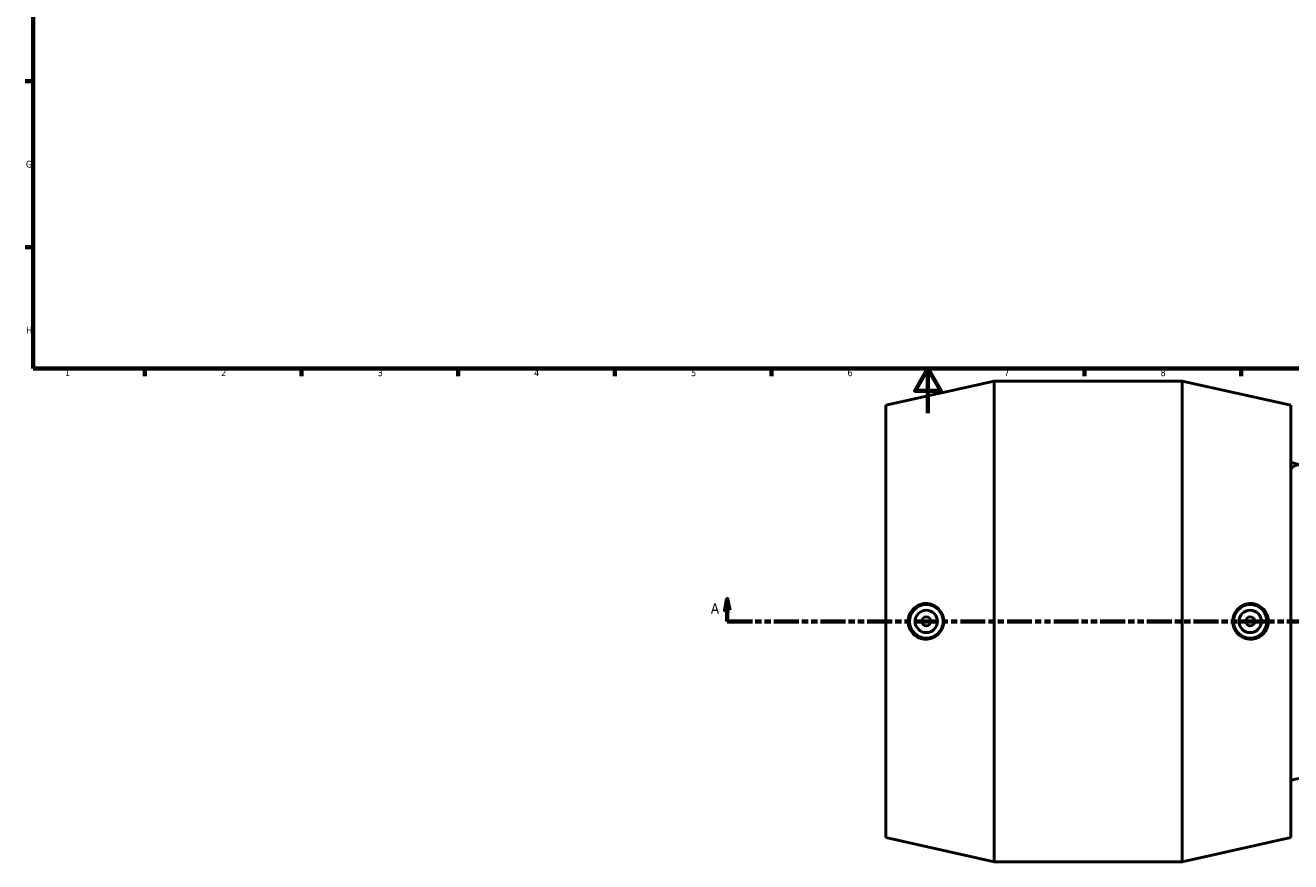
# Model space of a CAD drawing. Header units: millimetres. Extents: x -114 to 1615, y -786 to 1133.
# Tile 2 of 7: x 17 to 583, y -201 to 174. Entities that reach past the tile are written whole.
import ezdxf

# ---------------------------------------------------------------- set-up
doc = ezdxf.new("R2010")
doc.units = ezdxf.units.MM
doc.linetypes.add('DOUBLE_DASH_CHAIN', pattern=[1.2403, 0.6614, -0.0827, 0.1654, -0.0827, 0.1654, -0.0827])
for name, color, linetype, lineweight in [('Border (ANSI)', 7, 'Continuous', 70), ('Section Line (ANSI)', 7, 'DOUBLE_DASH_CHAIN', 70), ('Visible (ANSI)', 7, 'Continuous', 50)]:
    doc.layers.add(name, color=color, linetype=linetype, lineweight=lineweight)
doc.styles.add('Label Text (ANSI)', font='tahoma.ttf')
doc.styles.add('Note Text (ANSI)', font='tahoma.ttf')

# ---------------------------------------------------------------- blocks, each defined once
blk = doc.blocks.new('Borders Default Border')
at = {"layer": 'Border (ANSI)'}
for p, q in [((20, 148.5), (16.55, 148.5)), ((20, 74.25), (16.55, 74.25)), ((70.08, 20), (70.08, 16.55)), ((140.17, 20), (140.17, 16.55)), ((210.25, 20), (210.25, 16.55)), ((280.33, 20), (280.33, 16.55)), ((350.42, 20), (350.42, 16.55)), ((490.58, 20), (490.58, 16.55)), ((560.67, 20), (560.67, 16.55))]:
    blk.add_line(p, q, dxfattribs=at)
at = {"layer": 'Border (ANSI)', "flags": 128}
for points in [[(20, 20), (20, 574), (821, 574), (821, 20), (20, 20)], [(420.5, 0), (420.5, 20), (414.73, 10), (426.27, 10), (420.5, 20)]]:
    blk.add_lwpolyline(points, dxfattribs=at)
at = {"layer": 'Border (ANSI)', "color": 230, "true_color": 0xff0080, "char_height": 3.05, "attachment_point": 7, "style": 'Note Text (ANSI)'}
for s, insert in [('G', (16.81, 109.79)), ('H', (16.97, 35.6)), ('1', (34.35, 16.55)), ('2', (104.2, 16.55)), ('3', (174.26, 16.49)), ('4', (244.23, 16.55)), ('5', (314.48, 16.49)), ('6', (384.49, 16.49)), ('7', (454.6, 16.55)), ('8', (524.63, 16.48))]:
    blk.add_mtext(s, dxfattribs=dict(at, insert=insert))
blk = doc.blocks.new('2dTransSection0')
at = {"layer": 'Section Line (ANSI)', "linetype": 'Continuous'}
for p, q in [((330.69, -83.18), (329.69, -88.18)), ((330.69, -88.18), (330.69, -83.18)), ((331.69, -88.18), (330.69, -83.18)), ((329.69, -88.18), (331.69, -88.18)), ((330.69, -93.18), (330.69, -88.18)), ((330.69, -93.18), (341.96, -93.18))]:
    blk.add_line(p, q, dxfattribs=at)
at = {"layer": 'Section Line (ANSI)', "linetype": 'DOUBLE_DASH_CHAIN', "ltscale": 16.82361}
blk.add_line((330.69, -93.18), (1239.21, -93.18), dxfattribs=at)
at = {"layer": 'Section Line (ANSI)', "linetype": 'Continuous', "flags": 128}
blk.add_lwpolyline([(331.69, -88.18), (330.69, -83.18), (329.69, -88.18), (331.69, -88.18)], dxfattribs=at)
at = {"layer": 'Section Line (ANSI)'}
blk.add_solid([(331.69, -88.18), (330.69, -83.18), (329.69, -88.18), (331.69, -88.18)], dxfattribs=at)
at = {"layer": 'Section Line (ANSI)', "insert": (323.33, -89.68), "char_height": 4.57, "attachment_point": 7, "style": 'Label Text (ANSI)'}
blk.add_mtext('A', dxfattribs=at)

msp = doc.modelspace()

# ---------------------------------------------------------------- linework, layer by layer
at = {"layer": 'Visible (ANSI)'}
for p, q in [((401.624, 3.568), (450.124, 14.318)), ((450.124, -200.682), (450.124, 14.318)), ((450.124, 14.318), (534.324, 14.318)), ((534.324, -200.682), (534.324, 14.318)), ((582.824, 3.568), (534.324, 14.318)), ((401.624, -189.932), (401.624, 3.568)), ((582.824, -189.932), (582.824, 3.568)), ((401.624, -189.932), (450.124, -200.682)), ((582.824, -189.932), (534.324, -200.682)), ((450.124, -200.682), (534.324, -200.682))]:
    msp.add_line(p, q, dxfattribs=at)
for centre, radius in [((419.744, -93.182), 7.5), ((419.744, -93.182), 5), ((564.704, -93.182), 7.5), ((564.704, -93.182), 5), ((419.744, -93.182), 2), ((564.704, -93.182), 2)]:
    msp.add_circle(centre, radius, dxfattribs=at)
for start, end in [(73.65119, 76.83739), (283.16261, 286.34881)]:
    msp.add_arc((566.19, -93.182), 73.047, start, end, dxfattribs=at)
msp.add_ellipse((586.303, -93.182), major_axis=(0, 70.094), ratio=0.2079117, start_param=0, end_param=0.2410054, dxfattribs=at)
for points, knots in [([(419.449, -101.168), (418.47, -101.151), (417.422, -100.94), (415.491, -100.11), (414.608, -99.492), (413.22, -98.075), (412.62, -97.184), (411.825, -95.234), (411.629, -94.175), (411.629, -92.189), (411.825, -91.13), (412.62, -89.18), (413.22, -88.29), (414.608, -86.873), (415.491, -86.254), (417.422, -85.425), (418.47, -85.213), (420.469, -85.178), (421.557, -85.367), (423.56, -86.176), (424.477, -86.795), (425.907, -88.222), (426.524, -89.117), (427.346, -91.09), (427.551, -92.168), (427.551, -94.197), (427.346, -95.275), (426.524, -97.248), (425.907, -98.143), (424.477, -99.57), (423.56, -100.189), (421.557, -100.997), (420.469, -101.186), (419.449, -101.168)], [0, 0, 0, 0, 0.3010748, 0.3010748, 0.6021496, 0.6021496, 0.8999721, 0.8999721, 1.1977945, 1.1977945, 1.495617, 1.495617, 1.7934395, 1.7934395, 2.0945143, 2.0945143, 2.3955891, 2.3955891, 2.7089594, 2.7089594, 3.0223297, 3.0223297, 3.3266952, 3.3266952, 3.6310607, 3.6310607, 3.9354261, 3.9354261, 4.2397916, 4.2397916, 4.5531619, 4.5531619, 4.8665322, 4.8665322, 4.8665322, 4.8665322]), ([(564.999, -101.168), (563.979, -101.186), (562.892, -100.997), (560.888, -100.189), (559.971, -99.57), (558.541, -98.143), (557.924, -97.248), (557.102, -95.275), (556.898, -94.197), (556.898, -92.168), (557.102, -91.09), (557.924, -89.117), (558.541, -88.222), (559.971, -86.795), (560.888, -86.176), (562.892, -85.367), (563.979, -85.178), (565.979, -85.213), (567.027, -85.425), (568.958, -86.254), (569.841, -86.873), (571.228, -88.29), (571.828, -89.18), (572.624, -91.13), (572.819, -92.189), (572.819, -94.175), (572.624, -95.234), (571.828, -97.184), (571.228, -98.075), (569.841, -99.492), (568.958, -100.11), (567.027, -100.94), (565.979, -101.151), (564.999, -101.168)], [0, 0, 0, 0, 0.3133703, 0.3133703, 0.6267406, 0.6267406, 0.9311061, 0.9311061, 1.2354716, 1.2354716, 1.539837, 1.539837, 1.8442025, 1.8442025, 2.1575728, 2.1575728, 2.4709431, 2.4709431, 2.7720179, 2.7720179, 3.0730928, 3.0730928, 3.3709152, 3.3709152, 3.6687377, 3.6687377, 3.9665601, 3.9665601, 4.2643826, 4.2643826, 4.5654574, 4.5654574, 4.8665322, 4.8665322, 4.8665322, 4.8665322])]:
    msp.add_open_spline(points, degree=3, knots=knots, dxfattribs=at)

# ---------------------------------------------------------------- block references
msp.add_blockref('Borders Default Border', (0, 0))
at = {"layer": 'Section Line (ANSI)'}
msp.add_blockref('2dTransSection0', (0, 0), dxfattribs=at)

doc.saveas('drawing.dxf')
